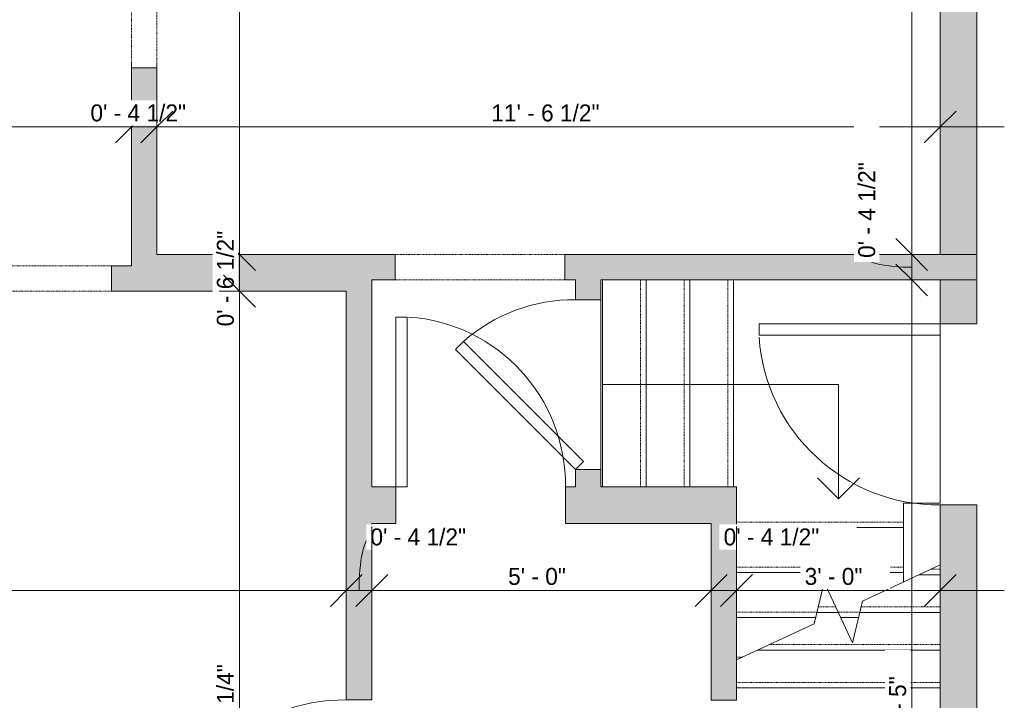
# Model space of a CAD drawing. Header units: inches. Extents: x -243 to 190, y -137 to 471.
# Tile 3 of 5: x -91 to 83, y 31 to 152. Entities that reach past the tile are written whole.
import ezdxf

# ---------------------------------------------------------------- set-up
doc = ezdxf.new("R2010")
doc.units = ezdxf.units.IN
doc.header["$MEASUREMENT"] = 0
doc.linetypes.add('Overhead', pattern=[0.15625, 0.09375, -0.0625])
for name, color, linetype, lineweight in [('A-ANNO-DIMS', 211, 'Continuous', 9), ('A-ANNO-DIMS-96', 211, 'Continuous', 9), ('A-DETL-GENF', 92, 'Continuous', 9), ('A-DETL-MEDM', 33, 'Continuous', 9), ('A-DOOR', 31, 'Continuous', 9), ('A-FLOR', 192, 'Continuous', 9), ('A-LEDGES', 90, 'Continuous', 9), ('A-WALL', 90, 'Continuous', 9), ('A-WALL-PATT', 111, 'Continuous', 9), ('S-STRS', 90, 'Continuous', 9), ('S-STRS-MBND', 31, 'Continuous', 9)]:
    doc.layers.add(name, color=color, linetype=linetype, lineweight=lineweight)
doc.styles.add('Inter', font='txt', dxfattribs={"height": 3})
doc.dimstyles.new('Linear_-_1_32__Inter__Imperial__SMALL', dxfattribs={"dimscale": 12, "dimtxt": 3.97594, "dimasz": 0.46875, "dimexe": 0.944882, "dimexo": 0.629921, "dimgap": 0, "dimtad": 1, "dimrnd": 0.25, "dimzin": 1, "dimdsep": 46, "dimlunit": 4, "dimtxsty": 'Inter', "dimblk1": 'OBLIQUE', "dimblk2": 'OBLIQUE', "dimsah": 1, "dimcen": 0.09, "dimdle": 0.944882, "dimazin": 0, "dimtfac": 1, "dimtdec": 4, "dimtix": 1, "dimtmove": 0, "dimatfit": 3, "dimfxl": 1, "dimtvp": 1, "dimtfill": 1, "dimfrac": 2, "dimtolj": 1, "dimtzin": 0, "dimarcsym": 2})
doc.dimstyles.new('Linear_-_1_32__Inter__Imperial__SMALL_1', dxfattribs={"dimscale": 12, "dimtxt": 3.97594, "dimasz": 0.46875, "dimexe": 0.944882, "dimexo": 0.629921, "dimgap": 0, "dimtad": 1, "dimrnd": 0.25, "dimzin": 1, "dimdsep": 46, "dimlunit": 4, "dimtxsty": 'Inter', "dimblk1": 'OBLIQUE', "dimblk2": 'OBLIQUE', "dimsah": 1, "dimcen": 0.09, "dimdle": 0.944882, "dimazin": 0, "dimtfac": 1, "dimtdec": 4, "dimtix": 1, "dimtmove": 1, "dimatfit": 3, "dimfxl": 1, "dimtvp": 1, "dimtfill": 1, "dimfrac": 2, "dimtolj": 1, "dimtzin": 0, "dimarcsym": 2})
doc.dimstyles.new('Linear_-_1_32__Inter__Imperial__SMALL_2', dxfattribs={"dimscale": 12, "dimtxt": 3.97594, "dimasz": 0.46875, "dimexe": 0.944882, "dimexo": 0.629921, "dimgap": 0, "dimtad": 1, "dimrnd": 0.25, "dimzin": 1, "dimdsep": 46, "dimlunit": 4, "dimtxsty": 'Inter', "dimblk1": 'OBLIQUE', "dimblk2": 'OBLIQUE', "dimsah": 1, "dimcen": 0.09, "dimdle": 0.944882, "dimazin": 0, "dimtfac": 1, "dimtdec": 4, "dimtix": 1, "dimtmove": 2, "dimatfit": 3, "dimfxl": 1, "dimtvp": 1, "dimtfill": 1, "dimfrac": 2, "dimtolj": 1, "dimtzin": 0, "dimarcsym": 2})

# ---------------------------------------------------------------- blocks, each defined once
blk = doc.blocks.new('Planitar - Single Door_Flush Panel - 2_-8_ x 6_-8_-3078092-102_1 - Main Floor DIM')
at = {"layer": 'A-DOOR', "lineweight": 18}
for p, q in [((14, -2.25), (14, -34.26)), ((16, -2.25), (14, -2.25)), ((16, -2.25), (16, -34.26)), ((16, -34.26), (14, -34.26))]:
    blk.add_line(p, q, dxfattribs=at)
at = {"layer": 'A-DOOR'}
blk.add_arc((15.77, -2.55), 31.78, 179.459, 266.1397, dxfattribs=at)
blk = doc.blocks.new('Planitar - Single Door_Flush Panel - 2_-6_ x 6_-8_-3078115-102_1 - Main Floor DIM')
at = {"layer": 'A-DOOR', "lineweight": 18}
for p, q in [((12.99, -3.25), (12.99, -33.25)), ((15, -3.25), (12.99, -3.25)), ((15, -3.25), (15, -33.25)), ((15, -33.25), (12.99, -33.25))]:
    blk.add_line(p, q, dxfattribs=at)
at = {"layer": 'A-DOOR'}
blk.add_arc((14.77, -3.55), 29.77, 179.4225, 266.009, dxfattribs=at)
blk = doc.blocks.new('Planitar - Single Door_Flush Panel - 2_-6_ x 6_-8_ _45-3110133-102_1 - Main Floor DIM')
at = {"layer": 'A-DOOR', "lineweight": 18}
for p, q in [((13.58, -0.83), (-7.63, -22.04)), ((15, -2.25), (13.58, -0.83)), ((15, -2.25), (-6.21, -23.46)), ((-6.21, -23.46), (-7.63, -22.04))]:
    blk.add_line(p, q, dxfattribs=at)
at = {"layer": 'A-DOOR'}
blk.add_arc((14.46, -2.55), 29.46, 179.4247, 221.4255, dxfattribs=at)
blk = doc.blocks.new('Planitar - Opening - 4_-10_ x 6_-8-3079412-102_1 - Main Floor DIM')
at = {"layer": 'A-DETL-GENF', "linetype": 'Overhead'}
for p, q in [((28.68, 2.25), (-29.32, 2.25)), ((-29.32, -2.25), (28.68, -2.25))]:
    blk.add_line(p, q, dxfattribs=at)
at = {"layer": 'A-DETL-MEDM'}
for p, q in [((-29.32, 2.25), (-29.32, -2.25)), ((28.68, -2.25), (28.68, 2.25))]:
    blk.add_line(p, q, dxfattribs=at)
blk = doc.blocks.new('Planitar - Opening - 2_-6_ x 6_-8_-3079390-102_1 - Main Floor DIM')
at = {"layer": 'A-DETL-GENF', "linetype": 'Overhead'}
for p, q in [((14.68, 2.25), (-15.32, 2.25)), ((-15.32, -2.25), (14.68, -2.25))]:
    blk.add_line(p, q, dxfattribs=at)
at = {"layer": 'A-DETL-MEDM'}
for p, q in [((-15.32, 2.25), (-15.32, -2.25)), ((14.68, -2.25), (14.68, 2.25))]:
    blk.add_line(p, q, dxfattribs=at)
blk = doc.blocks.new('Planitar - Single Door_Flush Panel - 2_-8_ x 6_-8_-3100393-102_1 - Main Floor DIM')
at = {"layer": 'A-DOOR', "lineweight": 18}
for p, q in [((14, 3.25), (14, 35.26)), ((16, 35.26), (14, 35.26)), ((16, 3.25), (16, 35.26)), ((16, 3.25), (14, 3.25))]:
    blk.add_line(p, q, dxfattribs=at)
at = {"layer": 'A-DOOR'}
blk.add_arc((15.77, 3.55), 31.78, 93.8603, 180.541, dxfattribs=at)
blk = doc.blocks.new('DIMBLOCK9-102_1 - Main Floor DIM')
at = {"layer": 'A-ANNO-DIMS-96'}
for p, q in [((-232.05, 129.01), (-232.05, 143.93)), ((-71.55, 129.01), (-71.55, 143.93)), ((-243.39, 132.59), (-71.55, 132.59)), ((-232.05, 132.59), (-232.05, 129.01)), ((-71.55, 132.59), (-71.55, 129.01))]:
    blk.add_line(p, q, dxfattribs=at)
at = {"layer": 'A-ANNO-DIMS-96', "lineweight": 35}
for p, q in [((-232.05, 132.59), (-229.23, 135.4)), ((-71.55, 132.59), (-68.73, 135.4)), ((-232.05, 132.59), (-234.86, 129.77)), ((-71.55, 132.59), (-74.36, 129.77))]:
    blk.add_line(p, q, dxfattribs=at)
at = {"layer": 'A-ANNO-DIMS-96', "color": 0, "insert": (-162.28, 136.58), "char_height": 3, "width": 25.1677, "attachment_point": 1, "line_spacing_factor": 0.993985, "style": 'Inter', "bg_fill": 3, "box_fill_scale": 1.25, "bg_fill_color": 256, "bg_fill_true_color": 13158600, "bg_fill_transparency": 0}
blk.add_mtext('13\' - 4 1/2"', dxfattribs=at)
blk = doc.blocks.new('_Oblique')
at = {"color": 0, "linetype": 'ByBlock', "lineweight": -2}
blk.add_line((-0.5, -0.5), (0.5, 0.5), dxfattribs=at)
blk = doc.blocks.new('DIMBLOCK10-102_1 - Main Floor DIM')
at = {"layer": 'A-ANNO-DIMS-96'}
for p, q in [((-71.55, 129.01), (-71.55, 143.93)), ((-67.05, 129.01), (-67.05, 143.93)), ((-71.55, 132.59), (-67.05, 132.59)), ((-71.55, 132.59), (-71.55, 129.01)), ((-67.05, 132.59), (-67.05, 129.01))]:
    blk.add_line(p, q, dxfattribs=at)
at = {"layer": 'A-ANNO-DIMS-96', "lineweight": 35}
for p, q in [((-71.55, 132.59), (-68.73, 135.4)), ((-67.05, 132.59), (-64.23, 135.4)), ((-71.55, 132.59), (-74.36, 129.77)), ((-67.05, 132.59), (-69.86, 129.77))]:
    blk.add_line(p, q, dxfattribs=at)
at = {"layer": 'A-ANNO-DIMS-96', "color": 0, "insert": (-78.79, 136.58), "char_height": 3, "width": 22.7821, "attachment_point": 1, "line_spacing_factor": 0.993985, "style": 'Inter', "bg_fill": 3, "box_fill_scale": 1.25, "bg_fill_color": 256, "bg_fill_true_color": 13158600, "bg_fill_transparency": 0}
blk.add_mtext('0\' - 4 1/2"', dxfattribs=at)
blk = doc.blocks.new('DIMBLOCK11-102_1 - Main Floor DIM')
at = {"layer": 'A-ANNO-DIMS-96'}
for p, q in [((-67.05, 129.01), (-67.05, 143.93)), ((71.45, 129.01), (71.45, 143.93)), ((-67.05, 132.59), (82.79, 132.59)), ((-67.05, 132.59), (-67.05, 129.01)), ((71.45, 132.59), (71.45, 129.01))]:
    blk.add_line(p, q, dxfattribs=at)
at = {"layer": 'A-ANNO-DIMS-96', "lineweight": 35}
for p, q in [((-67.05, 132.59), (-64.23, 135.4)), ((71.45, 132.59), (74.27, 135.4)), ((-67.05, 132.59), (-69.86, 129.77)), ((71.45, 132.59), (68.64, 129.77))]:
    blk.add_line(p, q, dxfattribs=at)
at = {"layer": 'A-ANNO-DIMS-96', "color": 0, "insert": (-7.91, 136.58), "char_height": 3, "width": 24.2731, "attachment_point": 1, "line_spacing_factor": 0.993985, "style": 'Inter', "bg_fill": 3, "box_fill_scale": 1.25, "bg_fill_color": 256, "bg_fill_true_color": 13158600, "bg_fill_transparency": 0}
blk.add_mtext('11\' - 6 1/2"', dxfattribs=at)
blk = doc.blocks.new('DIMBLOCK14-102_1 - Main Floor DIM')
at = {"layer": 'A-ANNO-DIMS-96', "lineweight": 35}
for p, q in [((-52.44, 241), (-55.25, 243.81)), ((-52.44, 241), (-49.63, 238.19)), ((-52.44, 110.06), (-55.25, 112.87)), ((-52.44, 110.06), (-49.63, 107.24))]:
    blk.add_line(p, q, dxfattribs=at)
at = {"layer": 'A-ANNO-DIMS-96'}
for p, q in [((-56.02, 241), (-41.1, 241)), ((-52.44, 241), (-56.02, 241)), ((-52.44, 241), (-52.44, 110.06)), ((-56.02, 110.06), (-41.1, 110.06)), ((-52.44, 110.06), (-56.02, 110.06))]:
    blk.add_line(p, q, dxfattribs=at)
at = {"layer": 'A-ANNO-DIMS-96', "color": 0, "insert": (-56.44, 167.97), "char_height": 3, "width": 18.1303, "attachment_point": 1, "rotation": 90, "line_spacing_factor": 0.993985, "style": 'Inter', "bg_fill": 3, "box_fill_scale": 1.25, "bg_fill_color": 256, "bg_fill_true_color": 13158600, "bg_fill_transparency": 0}
blk.add_mtext('10\' - 11"', dxfattribs=at)
blk = doc.blocks.new('DIMBLOCK15-102_1 - Main Floor DIM')
at = {"layer": 'A-ANNO-DIMS-96', "lineweight": 35}
for p, q in [((-52.44, 110.06), (-55.25, 112.87)), ((-52.44, 110.06), (-49.63, 107.24)), ((-52.44, 103.56), (-55.25, 106.37)), ((-52.44, 103.56), (-49.63, 100.74))]:
    blk.add_line(p, q, dxfattribs=at)
at = {"layer": 'A-ANNO-DIMS-96'}
for p, q in [((-56.02, 110.06), (-41.1, 110.06)), ((-52.44, 110.06), (-56.02, 110.06)), ((-52.44, 110.06), (-52.44, 103.56)), ((-56.02, 103.56), (-41.1, 103.56)), ((-52.44, 103.56), (-56.02, 103.56))]:
    blk.add_line(p, q, dxfattribs=at)
at = {"layer": 'A-ANNO-DIMS-96', "color": 0, "insert": (-56.44, 97.34), "char_height": 3, "width": 22.7225, "attachment_point": 1, "rotation": 90, "line_spacing_factor": 0.993985, "style": 'Inter', "bg_fill": 3, "box_fill_scale": 1.25, "bg_fill_color": 256, "bg_fill_true_color": 13158600, "bg_fill_transparency": 0}
blk.add_mtext('0\' - 6 1/2"', dxfattribs=at)
blk = doc.blocks.new('DIMBLOCK16-102_1 - Main Floor DIM')
at = {"layer": 'A-ANNO-DIMS-96', "lineweight": 35}
for p, q in [((-52.44, 103.56), (-55.25, 106.37)), ((-52.44, 103.56), (-49.63, 100.74)), ((-52.44, -45.75), (-55.25, -42.94)), ((-52.44, -45.75), (-49.63, -48.56))]:
    blk.add_line(p, q, dxfattribs=at)
at = {"layer": 'A-ANNO-DIMS-96'}
for p, q in [((-56.02, 103.56), (-41.1, 103.56)), ((-52.44, 103.56), (-56.02, 103.56)), ((-52.44, 103.56), (-52.44, -57.09)), ((-56.02, -45.75), (-41.1, -45.75)), ((-52.44, -45.75), (-56.02, -45.75))]:
    blk.add_line(p, q, dxfattribs=at)
at = {"layer": 'A-ANNO-DIMS-96', "color": 0, "insert": (-56.44, 18.49), "char_height": 3, "width": 24.9888, "attachment_point": 1, "rotation": 90, "line_spacing_factor": 0.993985, "style": 'Inter', "bg_fill": 3, "box_fill_scale": 1.25, "bg_fill_color": 256, "bg_fill_true_color": 13158600, "bg_fill_transparency": 0}
blk.add_mtext('12\' - 5 1/4"', dxfattribs=at)
blk = doc.blocks.new('DIMBLOCK19-102_1 - Main Floor DIM')
at = {"layer": 'A-ANNO-DIMS-96', "lineweight": 35}
for p, q in [((66.43, 241), (63.62, 243.81)), ((66.43, 241), (69.24, 238.19)), ((66.43, 110.06), (63.62, 112.87)), ((66.43, 110.06), (69.24, 107.24))]:
    blk.add_line(p, q, dxfattribs=at)
at = {"layer": 'A-ANNO-DIMS-96'}
for p, q in [((62.85, 241), (77.77, 241)), ((66.43, 241), (62.85, 241)), ((66.43, 241), (66.43, 110.06)), ((62.85, 110.06), (77.77, 110.06)), ((66.43, 110.06), (62.85, 110.06))]:
    blk.add_line(p, q, dxfattribs=at)
at = {"layer": 'A-ANNO-DIMS-96', "color": 0, "insert": (62.43, 167.97), "char_height": 3, "width": 18.1303, "attachment_point": 1, "rotation": 90, "line_spacing_factor": 0.993985, "style": 'Inter', "bg_fill": 3, "box_fill_scale": 1.25, "bg_fill_color": 256, "bg_fill_true_color": 13158600, "bg_fill_transparency": 0}
blk.add_mtext('10\' - 11"', dxfattribs=at)
blk = doc.blocks.new('DIMBLOCK20-102_1 - Main Floor DIM')
at = {"layer": 'A-ANNO-DIMS-96', "lineweight": 35}
for p, q in [((66.43, 110.06), (63.62, 112.87)), ((66.43, 110.06), (69.24, 107.24)), ((66.43, 105.56), (63.62, 108.37)), ((66.43, 105.56), (69.24, 102.74))]:
    blk.add_line(p, q, dxfattribs=at)
at = {"layer": 'A-ANNO-DIMS-96'}
for p, q in [((62.85, 110.06), (77.77, 110.06)), ((66.43, 110.06), (62.85, 110.06)), ((66.43, 110.06), (66.43, 105.56)), ((62.85, 105.56), (77.77, 105.56)), ((66.43, 105.56), (62.85, 105.56))]:
    blk.add_line(p, q, dxfattribs=at)
blk.add_ellipse((66.43, 109.45), major_axis=(-7.96, 0), ratio=0.206323, start_param=0, end_param=1.570796, dxfattribs=at)
at = {"layer": 'A-ANNO-DIMS-96', "color": 0, "insert": (56.96, 109.45), "char_height": 3, "width": 22.7821, "attachment_point": 1, "rotation": 90, "line_spacing_factor": 0.993985, "style": 'Inter', "bg_fill": 3, "box_fill_scale": 1.25, "bg_fill_color": 256, "bg_fill_true_color": 13158600, "bg_fill_transparency": 0}
blk.add_mtext('0\' - 4 1/2"', dxfattribs=at)
blk = doc.blocks.new('DIMBLOCK21-102_1 - Main Floor DIM')
at = {"layer": 'A-ANNO-DIMS-96', "lineweight": 35}
for p, q in [((66.43, 105.56), (63.62, 108.37)), ((66.43, 105.56), (69.24, 102.74)), ((66.43, -7.5), (63.62, -4.69)), ((66.43, -7.5), (69.24, -10.31))]:
    blk.add_line(p, q, dxfattribs=at)
at = {"layer": 'A-ANNO-DIMS-96'}
for p, q in [((62.85, 105.56), (77.77, 105.56)), ((66.43, 105.56), (62.85, 105.56)), ((66.43, 105.56), (66.43, -7.5)), ((62.85, -7.5), (77.77, -7.5)), ((66.43, -7.5), (62.85, -7.5))]:
    blk.add_line(p, q, dxfattribs=at)
at = {"layer": 'A-ANNO-DIMS-96', "color": 0, "insert": (62.43, 25.28), "char_height": 3, "width": 14.1345, "attachment_point": 1, "rotation": 90, "line_spacing_factor": 0.993985, "style": 'Inter', "bg_fill": 3, "box_fill_scale": 1.25, "bg_fill_color": 256, "bg_fill_true_color": 13158600, "bg_fill_transparency": 0}
blk.add_mtext('9\' - 5"', dxfattribs=at)
blk = doc.blocks.new('DIMBLOCK24-102_1 - Main Floor DIM')
at = {"layer": 'A-ANNO-DIMS-96'}
for p, q in [((-232.05, 47.07), (-232.05, 61.99)), ((-33.55, 47.07), (-33.55, 61.99)), ((-243.39, 50.65), (-33.55, 50.65)), ((-232.05, 50.65), (-232.05, 47.07)), ((-33.55, 50.65), (-33.55, 47.07))]:
    blk.add_line(p, q, dxfattribs=at)
at = {"layer": 'A-ANNO-DIMS-96', "lineweight": 35}
for p, q in [((-232.05, 50.65), (-229.23, 53.46)), ((-33.55, 50.65), (-30.73, 53.46)), ((-232.05, 50.65), (-234.86, 47.84)), ((-33.55, 50.65), (-36.36, 47.84))]:
    blk.add_line(p, q, dxfattribs=at)
at = {"layer": 'A-ANNO-DIMS-96', "color": 0, "insert": (-143.23, 54.65), "char_height": 3, "width": 25.0484, "attachment_point": 1, "line_spacing_factor": 0.993985, "style": 'Inter', "bg_fill": 3, "box_fill_scale": 1.25, "bg_fill_color": 256, "bg_fill_true_color": 13158600, "bg_fill_transparency": 0}
blk.add_mtext('16\' - 6 1/2"', dxfattribs=at)
blk = doc.blocks.new('DIMBLOCK25-102_1 - Main Floor DIM')
at = {"layer": 'A-ANNO-DIMS-96'}
for p, q in [((-33.55, 47.07), (-33.55, 61.99)), ((-29.05, 47.07), (-29.05, 61.99)), ((-33.55, 50.65), (-29.05, 50.65)), ((-33.55, 50.65), (-33.55, 47.07)), ((-29.05, 50.65), (-29.05, 47.07))]:
    blk.add_line(p, q, dxfattribs=at)
at = {"layer": 'A-ANNO-DIMS-96', "lineweight": 35}
for p, q in [((-33.55, 50.65), (-30.73, 53.46)), ((-29.05, 50.65), (-26.23, 53.46)), ((-33.55, 50.65), (-36.36, 47.84)), ((-29.05, 50.65), (-31.86, 47.84))]:
    blk.add_line(p, q, dxfattribs=at)
at = {"layer": 'A-ANNO-DIMS-96'}
blk.add_ellipse((-29.28, 50.65), major_axis=(0, 9.47), ratio=0.213163, start_param=0, end_param=1.570796, dxfattribs=at)
at = {"layer": 'A-ANNO-DIMS-96', "color": 0, "insert": (-29.28, 61.63), "char_height": 3, "width": 22.7821, "attachment_point": 1, "line_spacing_factor": 0.993985, "style": 'Inter', "bg_fill": 3, "box_fill_scale": 1.25, "bg_fill_color": 256, "bg_fill_true_color": 13158600, "bg_fill_transparency": 0}
blk.add_mtext('0\' - 4 1/2"', dxfattribs=at)
blk = doc.blocks.new('DIMBLOCK26-102_1 - Main Floor DIM')
at = {"layer": 'A-ANNO-DIMS-96'}
for p, q in [((-29.05, 47.07), (-29.05, 61.99)), ((30.95, 47.07), (30.95, 61.99)), ((-29.05, 50.65), (30.95, 50.65)), ((-29.05, 50.65), (-29.05, 47.07)), ((30.95, 50.65), (30.95, 47.07))]:
    blk.add_line(p, q, dxfattribs=at)
at = {"layer": 'A-ANNO-DIMS-96', "lineweight": 35}
for p, q in [((-29.05, 50.65), (-26.23, 53.46)), ((30.95, 50.65), (33.77, 53.46)), ((-29.05, 50.65), (-31.86, 47.84)), ((30.95, 50.65), (28.14, 47.84))]:
    blk.add_line(p, q, dxfattribs=at)
at = {"layer": 'A-ANNO-DIMS-96', "color": 0, "insert": (-4.94, 54.65), "char_height": 3, "width": 14.1345, "attachment_point": 1, "line_spacing_factor": 0.993985, "style": 'Inter', "bg_fill": 3, "box_fill_scale": 1.25, "bg_fill_color": 256, "bg_fill_true_color": 13158600, "bg_fill_transparency": 0}
blk.add_mtext('5\' - 0"', dxfattribs=at)
blk = doc.blocks.new('DIMBLOCK27-102_1 - Main Floor DIM')
at = {"layer": 'A-ANNO-DIMS-96'}
for p, q in [((30.95, 47.07), (30.95, 61.99)), ((35.45, 47.07), (35.45, 61.99)), ((30.95, 50.65), (35.45, 50.65)), ((30.95, 50.65), (30.95, 47.07)), ((35.45, 50.65), (35.45, 47.07))]:
    blk.add_line(p, q, dxfattribs=at)
at = {"layer": 'A-ANNO-DIMS-96', "lineweight": 35}
for p, q in [((30.95, 50.65), (33.77, 53.46)), ((35.45, 50.65), (38.27, 53.46)), ((30.95, 50.65), (28.14, 47.84)), ((35.45, 50.65), (32.64, 47.84))]:
    blk.add_line(p, q, dxfattribs=at)
at = {"layer": 'A-ANNO-DIMS-96', "color": 0, "insert": (33.17, 61.63), "char_height": 3, "width": 22.7821, "attachment_point": 1, "line_spacing_factor": 0.993985, "style": 'Inter', "bg_fill": 3, "box_fill_scale": 1.25, "bg_fill_color": 256, "bg_fill_true_color": 13158600, "bg_fill_transparency": 0}
blk.add_mtext('0\' - 4 1/2"', dxfattribs=at)
blk = doc.blocks.new('DIMBLOCK28-102_1 - Main Floor DIM')
at = {"layer": 'A-ANNO-DIMS-96'}
for p, q in [((35.45, 47.07), (35.45, 61.99)), ((71.45, 47.07), (71.45, 61.99)), ((35.45, 50.65), (82.79, 50.65)), ((35.45, 50.65), (35.45, 47.07)), ((71.45, 50.65), (71.45, 47.07))]:
    blk.add_line(p, q, dxfattribs=at)
at = {"layer": 'A-ANNO-DIMS-96', "lineweight": 35}
for p, q in [((35.45, 50.65), (38.27, 53.46)), ((71.45, 50.65), (74.27, 53.46)), ((35.45, 50.65), (32.64, 47.84)), ((71.45, 50.65), (68.64, 47.84))]:
    blk.add_line(p, q, dxfattribs=at)
at = {"layer": 'A-ANNO-DIMS-96', "color": 0, "insert": (47.49, 54.65), "char_height": 3, "width": 14.3134, "attachment_point": 1, "line_spacing_factor": 0.993985, "style": 'Inter', "bg_fill": 3, "box_fill_scale": 1.25, "bg_fill_color": 256, "bg_fill_true_color": 13158600, "bg_fill_transparency": 0}
blk.add_mtext('3\' - 0"', dxfattribs=at)

msp = doc.modelspace()

# ---------------------------------------------------------------- hatches: boundary and pattern name
at = {"layer": 'A-WALL-PATT'}
h = msp.add_hatch(color=9, dxfattribs=at)
h.paths.add_polyline_path([(-71.547, 103.555), (-67.047, 103.555), (-67.047, 143.055), (-71.547, 143.055), (-71.547, 108.055)], flags=0)
h.paths.add_polyline_path([(-67.047, 173.055), (-67.047, 241), (-71.547, 241), (-71.547, 173.055)], flags=0)
h = msp.add_hatch(color=9, dxfattribs=at)
h.paths.add_polyline_path([(71.453, -52.25), (77.953, -52.25), (77.953, 65.801), (71.453, 65.801), (71.453, -45.75)], flags=0)
h.paths.add_polyline_path([(77.953, 97.809), (77.953, 156.593), (71.453, 156.593), (71.453, 97.809)], flags=0)
for points in [[(-29.047, 103.555), (-29.047, 110.055), (-67.047, 110.055), (-67.047, 103.555), (-33.547, 103.555)], [(30.953, 31.25), (35.453, 31.25), (35.453, 62.5), (30.953, 62.5)]]:
    msp.add_hatch(color=9, dxfattribs=at).paths.add_polyline_path(points, flags=0)
h = msp.add_hatch(color=9, dxfattribs=at)
h.paths.add_polyline_path([(63.581, 105.555), (71.453, 105.555), (71.453, 110.055), (5.078, 110.055), (5.078, 105.555), (11.453, 105.555)], flags=0)
h.paths.add_polyline_path([(-29.047, 105.555), (-24.922, 105.555), (-24.922, 110.055), (-29.047, 110.055)], flags=0)
h = msp.add_hatch(color=9, dxfattribs=at)
h.paths.add_polyline_path([(-71.547, 103.555), (-71.547, 108.055), (-75.047, 108.055), (-75.047, 103.555)], flags=0)
h.paths.add_polyline_path([(-211.448, 103.555), (-133.047, 103.555), (-133.047, 108.055), (-232.047, 108.055), (-232.047, 103.555)], flags=0)
h = msp.add_hatch(color=9, dxfattribs=at)
h.paths.add_polyline_path([(6.953, 69), (11.453, 69), (11.453, 72.055), (6.953, 72.055)], flags=0)
h.paths.add_polyline_path([(11.453, 102.055), (11.453, 105.555), (6.953, 105.555), (6.953, 102.055)], flags=0)
h = msp.add_hatch(color=9, dxfattribs=at)
h.paths.add_polyline_path([(-29.047, -45.75), (-29.047, -0.699), (-33.547, -0.699), (-33.547, -45.75)], flags=0)
h.paths.add_polyline_path([(-29.047, 31.309), (-29.047, 103.555), (-33.547, 103.555), (-33.547, 31.309)], flags=0)
h = msp.add_hatch(color=9, dxfattribs=at)
h.paths.add_polyline_path([(5.203, 62.5), (35.453, 62.5), (35.453, 69), (5.203, 69)], flags=0)
h.paths.add_polyline_path([(-28.095, 62.5), (-24.797, 62.5), (-24.797, 69), (-29.047, 69), (-29.047, 62.5)], flags=0)

# ---------------------------------------------------------------- linework, layer by layer
at = {"layer": 'A-FLOR'}
msp.add_line((11.453, 72.055), (11.453, 102.055), dxfattribs=at)
at = {"layer": 'A-LEDGES'}
msp.add_line((53.453, 66.856), (57.165, 70.569), dxfattribs=at)
at = {"layer": 'A-WALL'}
for p, q in [((71.453, 156.593), (71.453, 110.055)), ((77.953, 97.809), (77.953, 156.593)), ((-71.547, 143.055), (-71.547, 108.055)), ((-67.047, 110.055), (-67.047, 143.055)), ((-24.922, 110.055), (-67.047, 110.055)), ((71.453, 110.055), (5.078, 110.055)), ((-71.547, 108.055), (-75.047, 108.055)), ((-29.047, 69), (-29.047, 105.555)), ((-29.047, 105.555), (-24.922, 105.555)), ((5.078, 105.555), (6.953, 105.555)), ((6.953, 105.555), (6.953, 102.055)), ((11.453, 105.555), (71.453, 105.555)), ((11.453, 102.055), (11.453, 105.555)), ((71.453, 105.555), (71.453, 97.809)), ((-75.047, 103.555), (-33.547, 103.555)), ((-33.547, 103.555), (-33.547, 31.309)), ((6.953, 102.055), (11.453, 102.055)), ((71.453, 97.809), (77.953, 97.809)), ((11.453, 72.055), (6.953, 72.055)), ((6.953, 72.055), (6.953, 69)), ((11.453, 69), (11.453, 72.055)), ((-24.797, 69), (-29.047, 69)), ((-24.797, 62.5), (-24.797, 69)), ((6.953, 69), (5.203, 69)), ((5.203, 69), (5.203, 62.5)), ((35.453, 69), (11.453, 69)), ((35.453, 31.25), (35.453, 69)), ((71.453, 65.801), (71.453, 55.178)), ((77.953, 65.801), (71.453, 65.801)), ((77.953, -52.25), (77.953, 65.801)), ((-29.047, 31.309), (-29.047, 62.5)), ((-29.047, 62.5), (-24.797, 62.5)), ((5.203, 62.5), (30.953, 62.5)), ((30.953, 62.5), (30.953, 31.25)), ((71.453, 53.457), (71.453, -7.5)), ((-33.547, 31.309), (-29.047, 31.309)), ((30.953, 31.25), (35.453, 31.25))]:
    msp.add_line(p, q, dxfattribs=at)
at = {"layer": 'S-STRS'}
for p, q in [((11.761, 69), (11.761, 105.555)), ((19.472, 69), (19.472, 105.555)), ((27.183, 69), (27.183, 105.555)), ((34.895, 69), (34.895, 105.555)), ((71.453, 66.075), (71.453, 97.809)), ((11.761, 87.055), (53.453, 87.055)), ((53.453, 66.856), (53.453, 87.055)), ((49.74, 70.569), (53.453, 66.856)), ((57.165, 70.569), (53.453, 66.856)), ((64.953, 66.075), (71.453, 66.075)), ((64.953, 61.774), (64.953, 66.075)), ((35.453, 61.774), (64.953, 61.774)), ((64.953, 53.822), (64.953, 61.774)), ((71.453, 53.457), (71.453, 55.178)), ((35.453, 53.822), (64.953, 53.822)), ((64.953, 52.147), (64.953, 53.822)), ((67.761, 53.457), (71.453, 53.457)), ((35.453, 45.869), (49.434, 45.869)), ((49.656, 46.785), (53.453, 46.785)), ((53.88, 45.869), (57.027, 45.869)), ((57.249, 46.785), (71.453, 46.785)), ((39.144, 40.113), (71.453, 40.113)), ((35.453, 33.44), (71.453, 33.44))]:
    msp.add_line(p, q, dxfattribs=at)
at = {"layer": 'S-STRS', "linetype": 'Overhead'}
for p, q in [((18.488, 69), (18.488, 105.555)), ((26.199, 69), (26.199, 105.555)), ((33.91, 69), (33.91, 105.555)), ((35.453, 62.758), (64.953, 62.758)), ((35.453, 54.806), (64.953, 54.806)), ((69.872, 54.441), (71.453, 54.441)), ((49.895, 47.769), (52.994, 47.769)), ((57.488, 47.769), (71.453, 47.769)), ((35.453, 46.853), (49.673, 46.853)), ((53.421, 46.853), (57.266, 46.853)), ((41.255, 41.097), (71.453, 41.097)), ((35.453, 38.901), (36.546, 38.901)), ((35.453, 34.425), (71.453, 34.425))]:
    msp.add_line(p, q, dxfattribs=at)
at = {"layer": 'S-STRS-MBND'}
for p, q in [((71.453, 55.178), (57.735, 48.781)), ((50.957, 52.137), (49.171, 44.788)), ((55.949, 41.433), (50.957, 52.137)), ((57.735, 48.781), (55.949, 41.433)), ((49.171, 44.788), (35.453, 38.391))]:
    msp.add_line(p, q, dxfattribs=at)

# ---------------------------------------------------------------- block references
at = {"layer": 'A-DOOR'}
for name, p, rotation in [('Planitar - Opening - 2_-6_ x 6_-8_-3079390-102_1 - Main Floor DIM', (-69.297, 157.733), 269.9999999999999), ('Planitar - Single Door_Flush Panel - 2_-6_ x 6_-8_ _45-3110133-102_1 - Main Floor DIM', (9.203, 87.055), 269.9999999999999), ('Planitar - Single Door_Flush Panel - 2_-6_ x 6_-8_-3078115-102_1 - Main Floor DIM', (-9.797, 65.75), 180), ('Planitar - Single Door_Flush Panel - 2_-8_ x 6_-8_-3100393-102_1 - Main Floor DIM', (74.703, 81.805), 89.99999999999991), ('Planitar - Single Door_Flush Panel - 2_-8_ x 6_-8_-3078092-102_1 - Main Floor DIM', (-31.297, 15.305), 269.9999999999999)]:
    msp.add_blockref(name, p, dxfattribs=dict(at, rotation=rotation))
for name, p in [('Planitar - Opening - 2_-6_ x 6_-8_-3079390-102_1 - Main Floor DIM', (-9.6, 107.805)), ('Planitar - Opening - 4_-10_ x 6_-8-3079412-102_1 - Main Floor DIM', (-103.725, 105.805))]:
    msp.add_blockref(name, p, dxfattribs=at)

# ---------------------------------------------------------------- next in the draw order: dimensions: what is measured, and where the dimension line sits
at = {"layer": 'A-ANNO-DIMS'}
dim = msp.add_linear_dim(base=(-71.547, 132.587), p1=(-232.047, 136.565), p2=(-71.547, 136.565), dimstyle='Linear_-_1_32__Inter__Imperial__SMALL', override={"dimpost": '<>', "dimfxl": 160.5}, dxfattribs=at)
dim.commit()
dim.dimension.update_dxf_attribs({"geometry": 'DIMBLOCK9-102_1 - Main Floor DIM', "text_midpoint": (-151.797, 134.383)})

# ---------------------------------------------------------------- next in the draw order: dimensions: what is measured, and where the dimension line sits
dim = msp.add_linear_dim(base=(-67.047, 132.587), p1=(-71.547, 136.565), p2=(-67.047, 136.565), dimstyle='Linear_-_1_32__Inter__Imperial__SMALL', override={"dimpost": '<>', "dimfxl": 4.5}, dxfattribs=at)
dim.commit()
dim.dimension.update_dxf_attribs({"geometry": 'DIMBLOCK10-102_1 - Main Floor DIM', "text_midpoint": (-69.297, 134.383)})

# ---------------------------------------------------------------- next in the draw order: dimensions: what is measured, and where the dimension line sits
dim = msp.add_linear_dim(base=(71.453, 132.587), p1=(-67.047, 136.565), p2=(71.453, 136.565), dimstyle='Linear_-_1_32__Inter__Imperial__SMALL', override={"dimpost": '<>', "dimfxl": 138.5}, dxfattribs=at)
dim.commit()
dim.dimension.update_dxf_attribs({"geometry": 'DIMBLOCK11-102_1 - Main Floor DIM', "text_midpoint": (2.203, 134.383)})

# ---------------------------------------------------------------- next in the draw order: dimensions: what is measured, and where the dimension line sits
for base, p1, p2, picture, middle in [((-52.4418, 110.0551), (-48.4643, 241), (-48.4643, 110.0551), 'DIMBLOCK14-102_1 - Main Floor DIM', (-53.9828, 175.5276)), ((66.4284, 110.0551), (70.4058, 241), (70.4058, 110.0551), 'DIMBLOCK19-102_1 - Main Floor DIM', (64.8874, 175.5276))]:
    dim = msp.add_linear_dim(base=base, p1=p1, p2=p2, angle=90, dimstyle='Linear_-_1_32__Inter__Imperial__SMALL', override={"dimpost": '<>', "dimfxl": 130.944882}, dxfattribs=at)
    dim.commit()
    dim.dimension.update_dxf_attribs({"geometry": picture, "text_midpoint": middle})

# ---------------------------------------------------------------- next in the draw order: dimensions: what is measured, and where the dimension line sits
dim = msp.add_linear_dim(base=(66.428, 105.555), p1=(70.406, 110.055), p2=(70.406, 105.555), angle=90, dimstyle='Linear_-_1_32__Inter__Imperial__SMALL_1', override={"dimpost": '<>', "dimfxl": 4.5}, dxfattribs=at)
dim.commit()
dim.dimension.update_dxf_attribs({"geometry": 'DIMBLOCK20-102_1 - Main Floor DIM', "text_midpoint": (58.959, 120.839), "dimtype": 160, "text_rotation": 90})
dim = msp.add_linear_dim(base=(-52.442, 103.555), p1=(-48.464, 110.055), p2=(-48.464, 103.555), angle=90, dimstyle='Linear_-_1_32__Inter__Imperial__SMALL', override={"dimpost": '<>', "dimfxl": 6.5}, dxfattribs=at)
dim.commit()
dim.dimension.update_dxf_attribs({"geometry": 'DIMBLOCK15-102_1 - Main Floor DIM', "text_midpoint": (-54.238, 106.805)})

# ---------------------------------------------------------------- next in the draw order: dimensions: what is measured, and where the dimension line sits
dim = msp.add_linear_dim(base=(66.4284, -7.5), p1=(70.4058, 105.5551), p2=(70.4058, -7.5), angle=90, dimstyle='Linear_-_1_32__Inter__Imperial__SMALL_2', override={"dimpost": '<>', "dimfxl": 113.055118}, dxfattribs=at)
dim.commit()
dim.dimension.update_dxf_attribs({"geometry": 'DIMBLOCK21-102_1 - Main Floor DIM', "text_midpoint": (64.4344, 32.3432), "dimtype": 160, "text_rotation": 90})
dim = msp.add_linear_dim(base=(-52.4418, -45.75), p1=(-48.4643, 103.5551), p2=(-48.4643, -45.75), angle=90, dimstyle='Linear_-_1_32__Inter__Imperial__SMALL', override={"dimpost": '<>', "dimfxl": 149.305118}, dxfattribs=at)
dim.commit()
dim.dimension.update_dxf_attribs({"geometry": 'DIMBLOCK16-102_1 - Main Floor DIM', "text_midpoint": (-54.2377, 28.9026)})

# ---------------------------------------------------------------- next in the draw order: dimensions: what is measured, and where the dimension line sits
dim = msp.add_linear_dim(base=(-33.547, 50.652), p1=(-232.047, 54.63), p2=(-33.547, 54.63), dimstyle='Linear_-_1_32__Inter__Imperial__SMALL', override={"dimpost": '<>', "dimfxl": 198.5}, dxfattribs=at)
dim.commit()
dim.dimension.update_dxf_attribs({"geometry": 'DIMBLOCK24-102_1 - Main Floor DIM', "text_midpoint": (-132.797, 52.448)})

# ---------------------------------------------------------------- next in the draw order: dimensions: what is measured, and where the dimension line sits
dim = msp.add_linear_dim(base=(-29.047, 50.652), p1=(-33.547, 54.63), p2=(-29.047, 54.63), dimstyle='Linear_-_1_32__Inter__Imperial__SMALL_1', override={"dimpost": '<>', "dimfxl": 4.5}, dxfattribs=at)
dim.commit()
dim.dimension.update_dxf_attribs({"geometry": 'DIMBLOCK25-102_1 - Main Floor DIM', "text_midpoint": (-17.887, 59.633), "dimtype": 160})

# ---------------------------------------------------------------- next in the draw order: dimensions: what is measured, and where the dimension line sits
dim = msp.add_linear_dim(base=(30.953, 50.652), p1=(-29.047, 54.63), p2=(30.953, 54.63), dimstyle='Linear_-_1_32__Inter__Imperial__SMALL', override={"dimpost": '<>', "dimfxl": 60}, dxfattribs=at)
dim.commit()
dim.dimension.update_dxf_attribs({"geometry": 'DIMBLOCK26-102_1 - Main Floor DIM', "text_midpoint": (0.953, 52.193)})

# ---------------------------------------------------------------- next in the draw order: dimensions: what is measured, and where the dimension line sits
dim = msp.add_linear_dim(base=(35.453, 50.652), p1=(30.953, 54.63), p2=(35.453, 54.63), dimstyle='Linear_-_1_32__Inter__Imperial__SMALL_2', override={"dimpost": '<>', "dimfxl": 4.5}, dxfattribs=at)
dim.commit()
dim.dimension.update_dxf_attribs({"geometry": 'DIMBLOCK27-102_1 - Main Floor DIM', "text_midpoint": (44.56, 59.633), "dimtype": 160})

# ---------------------------------------------------------------- next in the draw order: dimensions: what is measured, and where the dimension line sits
dim = msp.add_linear_dim(base=(71.453, 50.652), p1=(35.453, 54.63), p2=(71.453, 54.63), dimstyle='Linear_-_1_32__Inter__Imperial__SMALL', override={"dimpost": '<>', "dimfxl": 36}, dxfattribs=at)
dim.commit()
dim.dimension.update_dxf_attribs({"geometry": 'DIMBLOCK28-102_1 - Main Floor DIM', "text_midpoint": (53.453, 52.193)})

doc.saveas('drawing.dxf')
